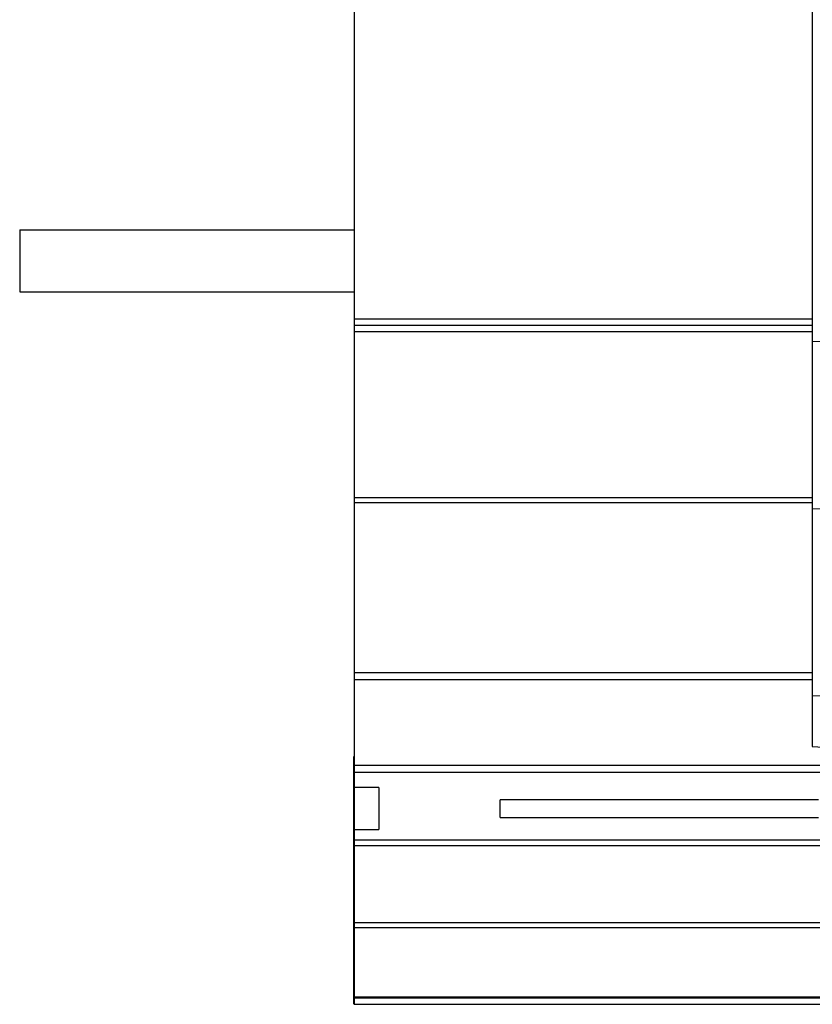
# Model space of a CAD drawing. Header units: millimetres. Extents: x 15 to 116, y 30 to 150.
# Tile 1 of 6: x 15 to 79, y 30 to 110. Entities that reach past the tile are written whole.
import ezdxf

# ---------------------------------------------------------------- set-up
doc = ezdxf.new("R2010")
doc.units = ezdxf.units.MM
doc.header["$LTSCALE"] = 11.747717
doc.layers.get('0').update_dxf_attribs({"linetype": 'CONTINUOUS'})

msp = doc.modelspace()

# ---------------------------------------------------------------- linework, layer by layer
at = {"color": 7}
for p, q in [((78.854, 112.331), (78.854, 51.131)), ((41.854, 111.455), (41.854, 30.331)), ((14.854, 92.831), (14.854, 87.831)), ((14.854, 92.831), (41.854, 92.831)), ((14.854, 87.831), (41.854, 87.831)), ((41.854, 85.654), (78.854, 85.654)), ((78.854, 85.123), (41.854, 85.123)), ((78.854, 84.6), (41.854, 84.6)), ((78.854, 83.831), (99.275, 84.544)), ((41.854, 71.245), (78.854, 71.245)), ((78.854, 70.799), (41.854, 70.799)), ((41.854, 57.123), (78.854, 57.123)), ((78.854, 56.523), (41.854, 56.523)), ((78.854, 55.232), (109.035, 56.285)), ((78.854, 51.131), (92.604, 50.41)), ((41.804, 50.331), (41.804, 30.331)), ((92.604, 49.616), (41.854, 49.616)), ((92.604, 49.041), (41.854, 49.041)), ((43.854, 47.82), (41.854, 47.82)), ((43.854, 47.82), (43.854, 44.442)), ((79.354, 46.848), (53.654, 46.848)), ((53.654, 45.414), (53.654, 46.848)), ((53.654, 45.414), (79.354, 45.414)), ((41.854, 44.442), (43.854, 44.442)), ((41.854, 43.616), (92.604, 43.616)), ((92.604, 43.119), (41.854, 43.119)), ((94.654, 36.908), (41.854, 36.908)), ((94.654, 36.508), (41.854, 36.508)), ((41.854, 30.931), (113.015, 30.921)), ((90.804, 30.831), (41.854, 30.831)), ((41.854, 30.331), (113.004, 30.331))]:
    msp.add_line(p, q, dxfattribs=at)
msp.add_open_spline([(109.025, 71.071), (98.968, 70.814), (88.911, 70.558), (78.854, 70.301)], degree=3, dxfattribs=at)

doc.saveas('drawing.dxf')
